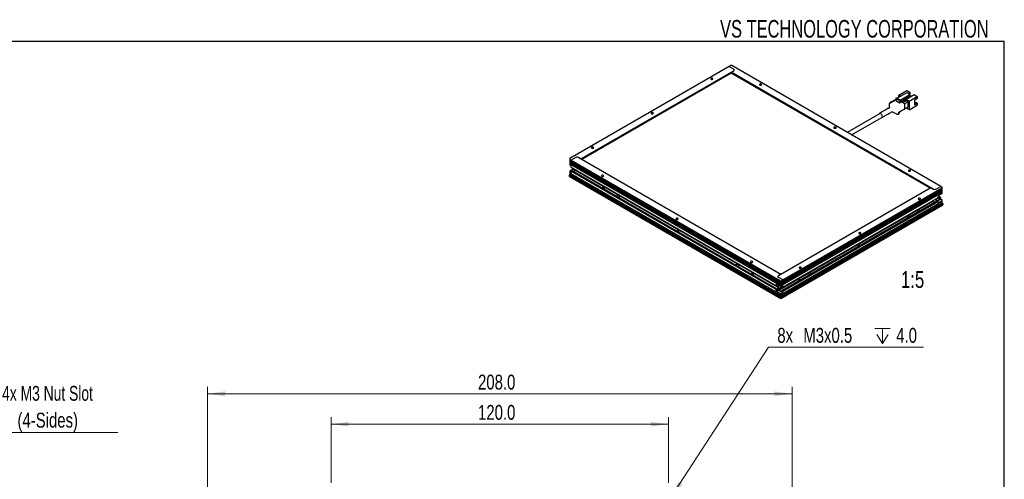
# Model space of a CAD drawing. Header units: millimetres. Extents: x 6 to 294, y 6 to 202.
# Tile 4 of 4: x 151 to 291, y 137 to 202. Entities that reach past the tile are written whole.
import ezdxf

# ---------------------------------------------------------------- set-up
doc = ezdxf.new("R2010")
doc.units = ezdxf.units.MM
doc.styles.add('SLDTEXTSTYLE0', font='TXT', dxfattribs={"width": 0.75})
doc.styles.add('SLDTEXTSTYLE2', font='TXT', dxfattribs={"width": 0.7})
doc.styles.add('SLDTEXTSTYLE6', font='TXT', dxfattribs={"width": 0.696429})
doc.dimstyles.new('SLDDIMSTYLE0', dxfattribs={"dimtxt": 2.116667, "dimasz": 2.5, "dimexe": 0, "dimexo": 0.0625, "dimgap": 0.529167, "dimtad": 1, "dimdec": 1, "dimlfac": 2.5, "dimrnd": 1e-09, "dimzin": 4, "dimdsep": 46, "dimtxsty": 'SLDTEXTSTYLE0', "dimsah": 1, "dimcen": 0.09, "dimadec": 0, "dimazin": 1, "dimtfac": 1, "dimtdec": 1, "dimtofl": 0, "dimtmove": 0, "dimatfit": 3, "dimfxl": 1, "dimfrac": 2, "dimtolj": 1, "dimtzin": 12, "dimarcsym": 0})
doc.dimstyles.new('SLDDIMSTYLE3', dxfattribs={"dimtxt": 2.116667, "dimasz": 2.5, "dimexe": 0, "dimexo": 0.0625, "dimgap": 0.529167, "dimtad": 0, "dimtih": 1, "dimtoh": 1, "dimdec": 1, "dimlfac": 2.5, "dimrnd": 1e-09, "dimzin": 12, "dimdsep": 46, "dimtxsty": 'SLDTEXTSTYLE0', "dimblk1": 'NONE', "dimsah": 1, "dimcen": 0, "dimadec": 0, "dimazin": 3, "dimtfac": 1, "dimtdec": 1, "dimtmove": 0, "dimatfit": 3, "dimldrblk": 'NONE', "dimfxl": 1, "dimfrac": 2, "dimtolj": 1, "dimtzin": 12, "dimarcsym": 0})

# ---------------------------------------------------------------- blocks, each defined once
blk = doc.blocks.new('SW_NOTE_3')
at = {"color": 0, "linetype": 'Continuous', "lineweight": 0}
blk.add_line((19.84, 0), (0, 0), dxfattribs=at)
at = {"color": 0, "linetype": 'Continuous', "lineweight": 0, "attachment_point": 2}
for s, insert, char_height, style in [('4x M3 Nut Slot', (9.81, 6.63), 2.1167, 'SLDTEXTSTYLE6'), ('(4-Sides)', (9.84, 2.81), 2.117, 'SLDTEXTSTYLE0')]:
    blk.add_mtext(s, dxfattribs=dict(at, insert=insert, char_height=char_height, style=style))
blk = doc.blocks.new('_D_5')
at = {"color": 7, "linetype": 'Continuous', "lineweight": 18}
for p, q in [((195.32, 136.27), (195.32, 145.61)), ((195.32, 144.61), (243.32, 144.61)), ((243.32, 136.27), (243.32, 145.61))]:
    blk.add_line(p, q, dxfattribs=at)
for points in [[(195.32, 144.61), (197.82, 144.26), (197.82, 144.96)], [(243.32, 144.61), (240.82, 144.96), (240.82, 144.26)]]:
    blk.add_solid(points, dxfattribs=at)
at = {"color": 7, "linetype": 'Continuous', "lineweight": 18, "insert": (216.22, 147.34), "char_height": 2.117, "attachment_point": 1, "style": 'SLDTEXTSTYLE0'}
blk.add_mtext('120.0', dxfattribs=at)
blk = doc.blocks.new('SW_SYMBOL_HOLE_DEPTH')
at = {"color": 0, "linetype": 'Continuous', "lineweight": 18}
for p, q in [((0, 875), (800, 875)), ((100, 555), (400, 75)), ((400, 875), (400, 75)), ((700, 555), (400, 75))]:
    blk.add_line(p, q, dxfattribs=at)
blk = doc.blocks.new('_D_7')
at = {"color": 7, "linetype": 'Continuous', "lineweight": 18}
for p, q in [((243.64, 134.12), (257.58, 155.57)), ((257.58, 155.57), (279.66, 155.57)), ((242.99, 133.11), (243.64, 134.12))]:
    blk.add_line(p, q, dxfattribs=at)
blk.add_solid([(243.64, 134.12), (245.3, 136.02), (244.71, 136.4)], dxfattribs=at)
at = {"color": 7, "linetype": 'Continuous', "lineweight": 18, "xscale": 0.0027037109, "yscale": 0.0027037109, "zscale": 0.0027037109}
blk.add_blockref('SW_SYMBOL_HOLE_DEPTH', (272.73, 155.86), dxfattribs=at)
at = {"color": 7, "linetype": 'Continuous', "lineweight": 18, "char_height": 2.117, "attachment_point": 1, "style": 'SLDTEXTSTYLE0'}
for s, insert in [('8x', (258.83, 158.3)), ('M3x0.5', (262.53, 158.3)), ('4.0', (275.76, 158.3))]:
    blk.add_mtext(s, dxfattribs=dict(at, insert=insert))
blk = doc.blocks.new('_NONE')
blk = doc.blocks.new('_D_8')
at = {"color": 7, "linetype": 'Continuous', "lineweight": 18}
for p, q in [((177.72, 124.67), (177.72, 149.92)), ((177.72, 148.92), (260.92, 148.92)), ((260.92, 124.67), (260.92, 149.92))]:
    blk.add_line(p, q, dxfattribs=at)
for points in [[(177.72, 148.92), (180.22, 148.57), (180.22, 149.27)], [(260.92, 148.92), (258.42, 149.27), (258.42, 148.57)]]:
    blk.add_solid(points, dxfattribs=at)
at = {"color": 7, "linetype": 'Continuous', "lineweight": 18, "insert": (216.22, 151.65), "char_height": 2.117, "attachment_point": 1, "style": 'SLDTEXTSTYLE0'}
blk.add_mtext('208.0', dxfattribs=at)

msp = doc.modelspace()

# ---------------------------------------------------------------- linework, layer by layer
at = {"color": 7, "linetype": 'Continuous', "lineweight": 25}
for p, q in [((291.144, 199.039), (5.901, 199.039)), ((291.144, 6.453), (291.144, 199.039)), ((251.977, 195.489), (229.279, 182.385)), ((252.613, 194.876), (230.905, 182.345)), ((252.189, 195.611), (251.977, 195.489)), ((251.977, 195.489), (252.613, 195.121)), ((252.33, 195.611), (252.189, 195.611)), ((252.26, 194.672), (252.613, 194.876)), ((282.099, 178.426), (252.33, 195.611)), ((252.26, 194.542), (231.018, 182.279)), ((281.039, 178.058), (252.26, 194.672)), ((252.26, 194.542), (252.26, 194.672)), ((280.572, 178.197), (252.26, 194.542)), ((276.131, 191.423), (277.263, 192.076)), ((277.263, 192.076), (277.722, 191.81)), ((274.865, 190.292), (275.686, 190.765)), ((275.686, 190.961), (275.799, 191.027)), ((275.686, 190.961), (276.251, 190.635)), ((275.686, 190.961), (275.686, 190.635)), ((275.799, 191.027), (276.365, 190.7)), ((277.27, 191.745), (275.912, 190.961)), ((276.131, 191.088), (276.131, 191.423)), ((276.131, 191.423), (276.421, 191.255)), ((276.365, 190.7), (276.251, 190.635)), ((276.251, 190.308), (276.916, 190.692)), ((276.336, 190.716), (277.694, 191.5)), ((276.365, 190.651), (277.694, 191.419)), ((277.765, 191.378), (276.365, 190.57)), ((276.365, 190.57), (276.365, 190.7)), ((276.916, 190.692), (276.916, 190.496)), ((277.086, 190.872), (277.765, 191.263)), ((277.086, 190.594), (277.086, 190.872)), ((277.086, 190.839), (277.156, 190.798)), ((277.096, 190.833), (277.432, 191.027)), ((277.156, 190.831), (278.288, 191.484)), ((277.156, 190.831), (277.156, 190.635)), ((277.156, 190.831), (277.616, 190.565)), ((277.694, 191.5), (277.27, 191.745)), ((277.369, 191.002), (277.34, 191.019)), ((277.369, 191.002), (277.453, 191.051)), ((277.369, 191.035), (277.369, 191.002)), ((277.422, 191.033), (277.432, 191.027)), ((277.432, 190.99), (277.432, 191.027)), ((277.722, 191.81), (277.439, 191.647)), ((277.453, 191.051), (277.482, 191.1)), ((277.609, 191.549), (277.722, 191.614)), ((277.616, 190.565), (278.747, 191.219)), ((277.694, 191.419), (277.694, 191.5)), ((277.765, 191.378), (277.694, 191.419)), ((277.722, 191.614), (277.722, 191.81)), ((277.765, 191.263), (277.765, 191.378)), ((278.288, 191.484), (278.747, 191.219)), ((278.747, 190.945), (278.351, 190.716)), ((278.351, 190.716), (278.351, 190.039)), ((278.747, 191.219), (278.747, 190.945)), ((275.686, 190.635), (276.251, 190.308)), ((276.138, 188.986), (277.439, 189.737)), ((276.251, 190.635), (276.251, 190.308)), ((276.895, 190.239), (276.513, 190.459)), ((276.746, 190.594), (276.916, 190.496)), ((276.746, 190.594), (276.746, 190.594)), ((276.916, 190.496), (277.086, 190.594)), ((277.439, 190.471), (276.945, 190.186)), ((276.966, 189.479), (276.966, 190.116)), ((277.156, 190.635), (277.439, 190.471)), ((277.616, 189.341), (277.185, 189.59)), ((277.439, 189.737), (277.439, 190.471)), ((277.616, 190.565), (277.616, 189.341)), ((277.616, 189.341), (278.747, 189.994)), ((278.351, 190.418), (278.511, 190.326)), ((278.578, 190.365), (278.351, 190.235)), ((278.351, 190.039), (278.747, 190.267)), ((278.747, 190.267), (278.578, 190.365)), ((278.747, 190.267), (278.747, 189.994)), ((273.393, 188.768), (268.789, 186.11)), ((269.389, 185.763), (273.693, 188.248)), ((276.138, 188.822), (276.138, 188.986)), ((229.279, 182.385), (229.279, 182.304)), ((229.279, 182.304), (229.491, 182.181)), ((229.279, 182.304), (229.279, 182.059)), ((230.127, 182.549), (229.491, 182.181)), ((230.905, 182.345), (230.551, 182.549)), ((230.551, 182.549), (259.331, 165.935)), ((229.279, 182.059), (229.279, 181.732)), ((229.279, 181.732), (229.279, 181.487)), ((229.491, 181.365), (229.279, 181.487)), ((229.774, 180.875), (229.279, 180.589)), ((229.491, 181.365), (229.491, 182.181)), ((229.491, 182.181), (259.26, 164.996)), ((229.491, 182.018), (229.491, 182.181)), ((258.883, 165.05), (229.491, 182.018)), ((229.491, 181.855), (258.789, 164.941)), ((229.491, 181.691), (229.491, 181.855)), ((258.789, 164.778), (229.491, 181.691)), ((229.491, 181.144), (229.491, 181.528)), ((229.491, 181.528), (258.883, 164.56)), ((229.491, 181.144), (258.623, 164.326)), ((229.977, 180.845), (229.987, 180.858)), ((229.993, 180.854), (229.977, 180.845)), ((230.056, 180.799), (229.977, 180.845)), ((229.279, 180.099), (229.208, 180.058)), ((229.208, 180.058), (259.331, 162.669)), ((229.208, 180.058), (229.208, 179.895)), ((229.208, 179.895), (259.331, 162.505)), ((229.279, 180.589), (229.279, 180.507)), ((229.491, 180.385), (229.279, 180.507)), ((229.279, 180.507), (229.279, 180.262)), ((229.279, 180.262), (229.279, 180.017)), ((229.279, 180.017), (229.491, 179.895)), ((229.632, 180.687), (229.491, 180.605)), ((229.491, 180.222), (229.491, 180.605)), ((229.491, 180.605), (258.623, 163.787)), ((229.491, 179.895), (229.491, 180.385)), ((259.26, 163.036), (229.491, 180.222)), ((229.491, 180.058), (259.26, 162.873)), ((229.491, 180.026), (229.491, 180.058)), ((229.491, 180.026), (229.604, 179.83)), ((229.547, 179.928), (229.491, 179.895)), ((229.604, 179.83), (259.26, 162.71)), ((229.632, 180.687), (258.765, 163.869)), ((229.809, 180.585), (230.056, 180.728)), ((230.056, 180.818), (230.056, 180.728)), ((230.056, 180.728), (258.889, 164.083)), ((258.977, 165.731), (280.685, 178.263)), ((259.613, 165.118), (282.312, 178.222)), ((280.685, 178.263), (281.039, 178.058)), ((281.463, 178.058), (282.099, 178.426)), ((282.312, 178.303), (282.099, 178.426)), ((282.312, 178.058), (282.264, 178.031)), ((282.312, 178.222), (282.312, 178.303)), ((282.312, 178.058), (282.312, 178.222)), ((282.312, 178.017), (282.312, 178.058)), ((281.935, 177.841), (259.613, 164.955)), ((259.613, 164.792), (281.84, 177.623)), ((281.84, 177.46), (259.613, 164.628)), ((259.613, 164.465), (281.935, 177.351)), ((259.613, 164.081), (281.675, 176.817)), ((281.463, 176.483), (281.463, 176.695)), ((281.583, 176.331), (282.099, 176.629)), ((281.958, 176.564), (281.597, 176.772)), ((281.675, 176.874), (281.675, 176.817)), ((281.958, 176.768), (281.682, 176.928)), ((282.099, 176.85), (281.744, 177.055)), ((282.312, 177.405), (281.817, 177.119)), ((281.838, 177.611), (281.859, 177.599)), ((281.859, 177.666), (281.859, 177.585)), ((281.921, 177.448), (281.949, 177.431)), ((282.057, 177.715), (281.958, 177.658)), ((281.958, 177.658), (281.958, 177.56)), ((281.958, 177.56), (282.057, 177.618)), ((281.958, 176.768), (282.099, 176.85)), ((281.958, 176.768), (281.958, 176.564)), ((282, 177.911), (281.975, 177.894)), ((282.071, 177.952), (282, 177.911)), ((282.024, 177.697), (282.057, 177.618)), ((282.059, 177.945), (282.038, 177.957)), ((282.04, 177.66), (282.04, 177.705)), ((282.142, 177.879), (282.057, 177.83)), ((282.057, 177.83), (282.057, 177.715)), ((282.057, 177.753), (282.142, 177.764)), ((282.057, 177.736), (282.097, 177.758)), ((282.057, 177.715), (282.142, 177.666)), ((282.057, 177.618), (282.057, 177.503)), ((282.057, 177.601), (282.142, 177.552)), ((282.057, 177.503), (282.142, 177.552)), ((282.099, 176.629), (282.099, 176.85)), ((282.099, 176.629), (282.312, 176.507)), ((282.142, 177.764), (282.142, 177.879)), ((282.241, 177.822), (282.142, 177.764)), ((282.142, 177.666), (282.241, 177.724)), ((282.142, 177.552), (282.142, 177.666)), ((282.156, 177.773), (282.241, 177.724)), ((282.205, 177.54), (282.264, 177.541)), ((282.249, 177.951), (282.221, 177.967)), ((282.241, 177.724), (282.241, 177.822)), ((282.264, 177.541), (282.312, 177.568)), ((282.312, 177.754), (282.312, 177.823)), ((282.312, 177.568), (282.312, 177.732)), ((282.312, 177.405), (282.312, 177.568)), ((259.048, 163.665), (280.968, 176.319)), ((259.331, 162.669), (282.382, 175.976)), ((259.331, 162.505), (282.382, 175.813)), ((259.472, 163.624), (281.534, 176.36)), ((259.613, 163.542), (281.675, 176.278)), ((282.312, 176.262), (259.613, 163.159)), ((259.613, 162.995), (282.312, 176.099)), ((259.613, 162.832), (282.312, 175.935)), ((280.968, 176.319), (280.968, 176.409)), ((280.968, 176.319), (281.039, 176.278)), ((281.534, 176.523), (281.463, 176.564)), ((281.463, 176.483), (281.534, 176.523)), ((281.534, 176.523), (281.534, 176.36)), ((281.675, 176.278), (281.534, 176.36)), ((281.958, 176.564), (281.569, 176.34)), ((281.675, 176.278), (281.675, 176.221)), ((281.817, 176.14), (282.312, 176.425)), ((282.312, 176.425), (282.312, 176.507)), ((282.312, 176.262), (282.312, 176.425)), ((282.312, 176.099), (282.312, 176.262)), ((282.312, 175.935), (282.312, 176.099)), ((282.382, 175.976), (282.312, 176.017)), ((282.382, 175.976), (282.382, 175.813)), ((259.331, 165.935), (258.977, 165.731)), ((259.613, 165.118), (258.977, 165.486)), ((258.765, 164.465), (258.623, 164.383)), ((258.765, 164.408), (258.623, 164.326)), ((258.623, 164.383), (258.623, 164.326)), ((258.722, 164.383), (258.889, 164.287)), ((259.26, 164.179), (258.765, 164.465)), ((258.765, 164.408), (258.765, 164.465)), ((258.765, 164.44), (258.889, 164.369)), ((258.889, 164.393), (258.889, 163.828)), ((258.926, 164.986), (258.898, 164.97)), ((259.005, 164.784), (258.906, 164.841)), ((258.906, 164.841), (258.906, 164.743)), ((258.991, 164.792), (258.906, 164.743)), ((258.906, 164.743), (259.005, 164.686)), ((258.977, 163.91), (258.977, 164.343)), ((258.977, 163.91), (259.472, 164.196)), ((259.09, 164.849), (259.005, 164.898)), ((259.005, 164.898), (259.005, 164.784)), ((259.09, 164.772), (259.005, 164.784)), ((259.09, 164.735), (259.005, 164.686)), ((259.005, 164.686), (259.005, 164.571)), ((259.09, 164.62), (259.005, 164.571)), ((259.005, 164.571), (259.09, 164.522)), ((259.048, 163.869), (259.515, 164.138)), ((259.05, 164.778), (259.09, 164.755)), ((259.147, 164.931), (259.076, 164.971)), ((259.109, 164.977), (259.088, 164.964)), ((259.09, 164.735), (259.09, 164.849)), ((259.189, 164.677), (259.09, 164.735)), ((259.123, 164.716), (259.09, 164.637)), ((259.09, 164.522), (259.09, 164.637)), ((259.09, 164.637), (259.189, 164.579)), ((259.108, 164.725), (259.108, 164.679)), ((259.172, 164.913), (259.147, 164.931)), ((259.189, 164.579), (259.189, 164.677)), ((259.198, 164.45), (259.226, 164.467)), ((259.26, 164.833), (259.213, 164.86)), ((259.213, 164.37), (259.26, 164.343)), ((259.26, 164.833), (259.26, 164.996)), ((259.26, 164.996), (259.401, 164.996)), ((259.26, 164.179), (259.26, 164.343)), ((259.401, 164.179), (259.26, 164.179)), ((259.287, 164.576), (259.298, 164.591)), ((259.401, 164.996), (259.613, 165.118)), ((259.401, 164.996), (259.401, 164.751)), ((259.401, 164.751), (259.401, 164.424)), ((259.401, 164.424), (259.401, 164.179)), ((259.613, 164.302), (259.401, 164.179)), ((259.472, 164.22), (259.472, 164.163)), ((259.613, 164.081), (259.472, 164.163)), ((259.613, 164.955), (259.613, 165.118)), ((259.613, 164.302), (259.613, 165.118)), ((259.613, 164.628), (259.613, 164.792)), ((259.613, 164.081), (259.613, 164.465)), ((258.623, 163.787), (258.765, 163.869)), ((258.765, 163.812), (258.623, 163.73)), ((258.623, 163.787), (258.623, 163.73)), ((258.765, 163.812), (258.765, 163.869)), ((259.048, 163.649), (258.765, 163.485)), ((258.765, 163.485), (259.26, 163.2)), ((258.986, 163.7), (258.845, 163.619)), ((258.977, 163.91), (259.048, 163.869)), ((258.977, 163.706), (258.986, 163.7)), ((259.048, 163.869), (259.048, 163.665)), ((259.472, 163.42), (259.048, 163.665)), ((259.048, 163.649), (259.613, 163.322)), ((259.26, 163.036), (259.26, 163.2)), ((259.26, 163.2), (259.401, 163.2)), ((259.26, 162.71), (259.26, 162.873)), ((259.401, 162.71), (259.26, 162.71)), ((259.331, 162.669), (259.331, 162.505)), ((259.613, 163.322), (259.401, 163.2)), ((259.401, 163.2), (259.401, 162.955)), ((259.401, 162.955), (259.401, 162.71)), ((259.401, 162.71), (259.613, 162.832)), ((259.472, 163.624), (259.472, 163.42)), ((259.472, 163.624), (259.613, 163.542)), ((259.613, 163.159), (259.613, 163.542)), ((259.613, 162.832), (259.613, 163.322)), ((259.613, 162.832), (259.613, 162.995))]:
    msp.add_line(p, q, dxfattribs=at)
at = {"color": 8, "linetype": 'Continuous', "lineweight": 25}
for p, q in [((230.042, 180.72), (229.774, 180.875)), ((281.039, 176.278), (281.039, 176.45)), ((281.463, 176.319), (281.463, 176.483)), ((281.675, 176.221), (281.817, 176.14)), ((258.977, 163.706), (258.977, 163.91))]:
    msp.add_line(p, q, dxfattribs=at)
at = {"color": 7, "linetype": 'Continuous', "lineweight": 25, "flags": 128}
for points in [[(249.389, 193.668), (249.441, 193.648), (249.502, 193.641), (249.563, 193.648), (249.615, 193.668), (249.65, 193.698), (249.662, 193.733), (249.65, 193.769), (249.615, 193.799), (249.563, 193.819), (249.502, 193.826), (249.441, 193.819), (249.389, 193.799), (249.354, 193.769), (249.342, 193.733), (249.354, 193.698), (249.389, 193.668)], [(256.318, 192.982), (256.284, 192.952), (256.271, 192.917), (256.284, 192.882), (256.318, 192.852), (256.37, 192.832), (256.431, 192.825), (256.493, 192.832), (256.545, 192.852), (256.579, 192.882), (256.591, 192.917), (256.579, 192.952), (256.545, 192.982), (256.493, 193.002), (256.431, 193.009), (256.37, 193.002), (256.318, 192.982)], [(276.945, 189.434), (276.96, 189.451), (276.966, 189.479)], [(240.903, 188.77), (240.955, 188.75), (241.017, 188.743), (241.078, 188.75), (241.13, 188.77), (241.164, 188.8), (241.177, 188.835), (241.164, 188.87), (241.13, 188.9), (241.078, 188.92), (241.017, 188.927), (240.955, 188.92), (240.903, 188.9), (240.869, 188.87), (240.857, 188.835), (240.869, 188.8), (240.903, 188.77)], [(273.784, 188.369), (273.765, 188.486), (273.713, 188.606), (273.635, 188.711), (273.543, 188.786), (273.451, 188.818), (273.373, 188.802), (273.321, 188.742), (273.318, 188.724)], [(273.618, 188.204), (273.635, 188.198), (273.713, 188.214), (273.765, 188.273), (273.784, 188.369)], [(266.925, 186.859), (266.89, 186.829), (266.878, 186.794), (266.89, 186.759), (266.925, 186.729), (266.977, 186.709), (267.038, 186.702), (267.099, 186.709), (267.151, 186.729), (267.186, 186.759), (267.198, 186.794), (267.186, 186.829), (267.151, 186.859), (267.099, 186.879), (267.038, 186.886), (266.977, 186.879), (266.925, 186.859)], [(232.418, 183.871), (232.47, 183.851), (232.531, 183.844), (232.592, 183.851), (232.644, 183.871), (232.679, 183.901), (232.691, 183.937), (232.679, 183.972), (232.644, 184.002), (232.592, 184.022), (232.531, 184.029), (232.47, 184.022), (232.418, 184.002), (232.383, 183.972), (232.371, 183.937), (232.383, 183.901), (232.418, 183.871)], [(234.059, 179.871), (234.093, 179.901), (234.105, 179.936), (234.093, 179.972), (234.059, 180.001), (234.007, 180.022), (233.945, 180.029), (233.884, 180.022), (233.832, 180.001), (233.798, 179.972), (233.785, 179.936), (233.798, 179.901), (233.832, 179.871), (233.884, 179.851), (233.945, 179.844), (234.007, 179.851), (234.059, 179.871)], [(277.532, 180.736), (277.497, 180.706), (277.485, 180.671), (277.497, 180.636), (277.532, 180.606), (277.583, 180.586), (277.645, 180.579), (277.706, 180.586), (277.758, 180.606), (277.792, 180.636), (277.805, 180.671), (277.792, 180.706), (277.758, 180.736), (277.706, 180.756), (277.645, 180.763), (277.583, 180.756), (277.532, 180.736)], [(234.02, 178.154), (234.026, 178.152), (234.087, 178.145), (234.148, 178.152), (234.2, 178.172), (234.235, 178.202), (234.247, 178.238), (234.235, 178.273), (234.2, 178.303), (234.148, 178.323), (234.087, 178.33), (234.026, 178.323), (233.974, 178.303), (233.939, 178.273), (233.927, 178.238), (233.939, 178.202), (233.941, 178.199)], [(233.928, 178.23), (233.931, 178.242), (233.956, 178.275), (234.001, 178.299), (234.06, 178.312), (234.122, 178.312), (234.179, 178.297), (234.222, 178.271), (234.245, 178.237), (234.246, 178.23)], [(236.275, 176.852), (236.314, 176.87), (236.368, 176.917), (236.387, 176.972), (236.368, 177.028), (236.314, 177.074), (236.233, 177.106), (236.137, 177.117), (236.042, 177.106), (235.961, 177.074), (235.929, 177.052)], [(279.172, 176.736), (279.12, 176.756), (279.059, 176.763), (278.998, 176.756), (278.946, 176.736), (278.911, 176.706), (278.899, 176.671), (278.911, 176.635), (278.946, 176.605), (278.998, 176.585), (279.059, 176.578), (279.12, 176.585), (279.172, 176.605), (279.207, 176.635), (279.219, 176.671), (279.207, 176.706), (279.172, 176.736)], [(281.836, 177.603), (281.844, 177.583), (281.861, 177.556)], [(282.221, 177.967), (282.152, 177.98), (282.071, 177.952), (281.99, 177.887), (281.921, 177.794), (281.875, 177.688), (281.859, 177.585), (281.875, 177.5), (281.921, 177.448), (281.921, 177.448)], [(282.312, 177.813), (282.295, 177.898), (282.249, 177.951), (282.181, 177.964), (282.099, 177.936), (282.018, 177.87), (281.949, 177.778), (281.903, 177.672), (281.887, 177.569), (281.903, 177.484), (281.949, 177.431), (282.018, 177.418), (282.099, 177.446), (282.181, 177.512), (282.249, 177.604), (282.295, 177.71), (282.312, 177.813)], [(282.096, 177.965), (282.065, 177.967), (282.044, 177.963)], [(244.665, 173.748), (244.7, 173.778), (244.712, 173.813), (244.7, 173.848), (244.665, 173.878), (244.613, 173.898), (244.552, 173.905), (244.491, 173.898), (244.439, 173.878), (244.404, 173.848), (244.392, 173.813), (244.404, 173.778), (244.439, 173.748), (244.491, 173.728), (244.552, 173.721), (244.613, 173.728), (244.665, 173.748)], [(277.782, 174.194), (277.751, 174.217), (277.67, 174.248), (277.574, 174.259), (277.478, 174.248), (277.397, 174.217), (277.343, 174.17), (277.324, 174.115), (277.343, 174.06), (277.397, 174.013), (277.436, 173.995)], [(279.063, 174.934), (279.065, 174.937), (279.077, 174.972), (279.065, 175.007), (279.031, 175.037), (278.979, 175.057), (278.917, 175.064), (278.856, 175.057), (278.804, 175.037), (278.77, 175.007), (278.757, 174.972), (278.77, 174.937), (278.804, 174.907), (278.856, 174.887), (278.917, 174.88), (278.979, 174.887), (278.984, 174.888)], [(278.758, 174.964), (278.761, 174.976), (278.787, 175.009), (278.832, 175.034), (278.89, 175.047), (278.953, 175.046), (279.01, 175.031), (279.053, 175.005), (279.075, 174.972), (279.077, 174.964)], [(244.627, 172.031), (244.632, 172.029), (244.693, 172.022), (244.755, 172.029), (244.807, 172.049), (244.841, 172.079), (244.853, 172.115), (244.841, 172.15), (244.807, 172.18), (244.755, 172.2), (244.693, 172.207), (244.632, 172.2), (244.58, 172.18), (244.546, 172.15), (244.533, 172.115), (244.546, 172.079), (244.548, 172.076)], [(244.534, 172.107), (244.537, 172.119), (244.563, 172.152), (244.608, 172.176), (244.666, 172.189), (244.729, 172.188), (244.786, 172.174), (244.829, 172.148), (244.851, 172.114), (244.853, 172.107)], [(270.687, 171.837), (270.635, 171.857), (270.574, 171.864), (270.512, 171.857), (270.46, 171.837), (270.426, 171.807), (270.414, 171.772), (270.426, 171.737), (270.46, 171.707), (270.512, 171.687), (270.574, 171.68), (270.635, 171.687), (270.687, 171.707), (270.721, 171.737), (270.734, 171.772), (270.721, 171.807), (270.687, 171.837)], [(270.578, 170.035), (270.58, 170.038), (270.592, 170.074), (270.58, 170.109), (270.545, 170.139), (270.493, 170.159), (270.432, 170.166), (270.371, 170.159), (270.319, 170.139), (270.284, 170.109), (270.272, 170.074), (270.284, 170.038), (270.319, 170.008), (270.371, 169.988), (270.432, 169.981), (270.493, 169.988), (270.499, 169.99)], [(270.273, 170.066), (270.276, 170.078), (270.301, 170.111), (270.347, 170.135), (270.405, 170.148), (270.467, 170.147), (270.524, 170.133), (270.567, 170.107), (270.59, 170.073), (270.592, 170.066)], [(253.246, 167.055), (253.285, 167.073), (253.339, 167.12), (253.358, 167.175), (253.339, 167.231), (253.285, 167.277), (253.204, 167.309), (253.108, 167.32), (253.012, 167.309), (252.931, 167.277), (252.9, 167.255)], [(255.272, 167.625), (255.306, 167.655), (255.319, 167.69), (255.306, 167.725), (255.272, 167.755), (255.22, 167.775), (255.159, 167.782), (255.097, 167.775), (255.046, 167.755), (255.011, 167.725), (254.999, 167.69), (255.011, 167.655), (255.046, 167.625), (255.097, 167.605), (255.159, 167.598), (255.22, 167.605), (255.272, 167.625)], [(262.201, 166.939), (262.15, 166.959), (262.088, 166.966), (262.027, 166.959), (261.975, 166.939), (261.94, 166.909), (261.928, 166.874), (261.94, 166.838), (261.975, 166.808), (262.027, 166.788), (262.088, 166.781), (262.15, 166.788), (262.201, 166.808), (262.236, 166.838), (262.248, 166.874), (262.236, 166.909), (262.201, 166.939)], [(255.233, 165.908), (255.239, 165.906), (255.3, 165.899), (255.361, 165.906), (255.413, 165.926), (255.448, 165.956), (255.46, 165.992), (255.448, 166.027), (255.413, 166.057), (255.361, 166.077), (255.3, 166.084), (255.239, 166.077), (255.187, 166.057), (255.152, 166.027), (255.14, 165.992), (255.152, 165.956), (255.155, 165.953)], [(255.141, 165.983), (255.144, 165.996), (255.169, 166.029), (255.215, 166.053), (255.273, 166.066), (255.335, 166.065), (255.392, 166.051), (255.435, 166.025), (255.458, 165.991), (255.459, 165.983)], [(263.64, 166.03), (263.609, 166.053), (263.527, 166.084), (263.432, 166.095), (263.336, 166.084), (263.255, 166.053), (263.201, 166.006), (263.182, 165.951), (263.201, 165.896), (263.255, 165.849), (263.294, 165.83)], [(259.26, 164.588), (259.244, 164.691), (259.198, 164.797), (259.129, 164.89), (259.048, 164.955), (258.967, 164.983), (258.898, 164.97), (258.852, 164.917), (258.836, 164.833), (258.852, 164.729), (258.898, 164.623), (258.967, 164.531), (259.048, 164.465), (259.129, 164.437), (259.198, 164.45), (259.244, 164.503), (259.26, 164.588)], [(259.288, 164.604), (259.272, 164.707), (259.226, 164.813), (259.157, 164.906), (259.076, 164.971), (258.995, 165), (258.926, 164.986)], [(259.103, 164.982), (259.082, 164.986), (259.051, 164.984)], [(259.226, 164.467), (259.226, 164.467), (259.272, 164.52), (259.288, 164.604)], [(262.092, 165.137), (262.095, 165.14), (262.107, 165.175), (262.095, 165.211), (262.06, 165.241), (262.008, 165.261), (261.947, 165.268), (261.886, 165.261), (261.834, 165.241), (261.799, 165.211), (261.787, 165.175), (261.799, 165.14), (261.834, 165.11), (261.886, 165.09), (261.947, 165.083), (262.008, 165.09), (262.013, 165.091)], [(261.788, 165.167), (261.791, 165.179), (261.816, 165.212), (261.861, 165.237), (261.92, 165.25), (261.982, 165.249), (262.039, 165.234), (262.082, 165.208), (262.105, 165.175), (262.106, 165.167)]]:
    msp.add_lwpolyline(points, dxfattribs=at)
at = {"color": 7, "linetype": 'Continuous', "lineweight": 25}
for centre, radius, start, end in [((252.567, 194.999), 0.131, 290.78343, 69.21657), ((276.812, 190.109), 0.154, 2.60545, 57.39453), ((230.339, 182.139), 0.461, 62.61005, 117.38995), ((229.411, 181.982), 0.15, 301.87307, 358.13223), ((229.411, 181.655), 0.15, 301.87307, 358.13223), ((229.636, 181.101), 0.264, 301.2441, 322.36808), ((229.411, 180.186), 0.15, 301.87304, 358.13226), ((281.251, 178.468), 0.461, 242.61005, 297.38995), ((282.241, 177.691), 0.341, 86.04163, 153.95299), ((281.982, 176.861), 0.307, 122.60555, 177.39439), ((282.186, 177.541), 0.355, 166.71032, 193.28968), ((282.166, 177.652), 0.307, 144.53987, 177.24118), ((281.958, 177.691), 0.341, 266.04152, 333.9531), ((281.25, 176.686), 0.459, 242.65012, 277.59345), ((281.761, 176.207), 0.0873, 170.78634, 309.20314), ((259.024, 165.608), 0.131, 110.78343, 249.21657), ((258.71, 164.397), 0.0873, 50.7968, 189.21376), ((259.134, 164.86), 0.355, 166.71032, 193.28968), ((258.906, 164.71), 0.341, 26.04701, 93.95837), ((259.189, 164.71), 0.341, 206.0469, 273.95848), ((258.982, 164.671), 0.307, 2.75882, 35.46013), ((258.931, 163.744), 0.307, 182.60566, 237.39442), ((259.075, 163.827), 0.31, 182.76972, 222.13965), ((259.039, 163.843), 0.151, 185.69397, 245.6262), ((259.177, 163.864), 0.251, 220.66474, 239.12651)]:
    msp.add_arc(centre, radius, start, end, dxfattribs=at)
for centre, start_param, end_param in [((259.26, 164.751), 0, 1.5707963), ((259.26, 164.424), 4.712389, 6.2831853), ((259.26, 164.751), 5.0366487, 6.2831853), ((259.26, 164.424), 0, 1.2465366), ((259.26, 162.955), 0, 1.5707963), ((259.26, 162.955), 4.712389, 6.2831853)]:
    msp.add_ellipse(centre, major_axis=(0.141, 0), ratio=0.5773815, start_param=start_param, end_param=end_param, dxfattribs=at)
for points, knots in [([(275.686, 190.783), (275.486, 190.658), (275.21, 190.485), (274.942, 190.374), (274.84, 190.307), (274.816, 190.286), (274.792, 190.257), (274.769, 190.203), (274.751, 190.125), (274.727, 189.992), (274.746, 189.838), (274.781, 189.706), (274.779, 189.633), (274.766, 189.602), (274.76, 189.595), (274.73, 189.578), (274.67, 189.547), (274.218, 189.317), (273.775, 189.047), (273.372, 188.802)], [0, 0, 0, 0, 0.1995352, 0.2761514, 0.2825308, 0.28995, 0.298682, 0.3090508, 0.3321093, 0.3555626, 0.4096309, 0.4672844, 0.487901, 0.5043882, 0.5287596, 0.5378637, 0.5492545, 0.59103, 1, 1, 1, 1]), ([(273.714, 188.214), (273.876, 188.309), (274.163, 188.477), (274.538, 188.697), (274.799, 188.842), (274.976, 188.938), (275.072, 189.015), (275.166, 189.037), (275.264, 189.025), (275.401, 188.96), (275.595, 188.85), (275.771, 188.755), (275.908, 188.699), (275.978, 188.687), (276.033, 188.692), (276.072, 188.704), (276.111, 188.728), (276.145, 188.766), (276.179, 188.827), (276.2, 188.904), (276.217, 188.972), (276.234, 189.013), (276.243, 189.028), (276.251, 189.039), (276.262, 189.049), (276.279, 189.058), (276.322, 189.07), (276.408, 189.127), (276.545, 189.211), (276.729, 189.313), (276.868, 189.391), (276.945, 189.434)], [0, 0, 0, 0, 0.1529835, 0.2714774, 0.3550804, 0.3970722, 0.4380956, 0.4573921, 0.4764351, 0.5169252, 0.5673802, 0.6246314, 0.649375, 0.6713261, 0.681667, 0.6915883, 0.7015361, 0.7122902, 0.7245886, 0.7474815, 0.7687396, 0.7735268, 0.7772596, 0.7802453, 0.7827927, 0.7882363, 0.7978221, 0.8266406, 0.8694146, 0.9273391, 1, 1, 1, 1]), ([(282.264, 178.031), (282.246, 178.028), (282.215, 178.023), (282.179, 178.012), (282.16, 178.005), (282.151, 178), (282.146, 177.995), (282.147, 177.988), (282.153, 177.983), (282.162, 177.978), (282.164, 177.977)], [0, 0, 0, 0, 0.2808648, 0.4695846, 0.540015, 0.6111523, 0.6725645, 0.7647054, 0.9410367, 1, 1, 1, 1]), ([(281.84, 177.623), (281.841, 177.635), (281.842, 177.662), (281.851, 177.72), (281.868, 177.777), (281.887, 177.807), (281.893, 177.817)], [0, 0, 0, 0, 0.2376379, 0.5401123, 0.8600395, 1, 1, 1, 1]), ([(281.88, 177.493), (281.877, 177.495), (281.862, 177.503), (281.85, 177.502), (281.842, 177.489), (281.841, 177.468), (281.84, 177.46)], [0, 0, 0, 0, 0.099219, 0.4240272, 0.7815398, 1, 1, 1, 1]), ([(281.935, 177.351), (281.939, 177.362), (281.946, 177.381), (281.949, 177.41), (281.948, 177.427), (281.946, 177.431), (281.946, 177.432)], [0, 0, 0, 0, 0.5141877, 0.8596831, 0.9886221, 1, 1, 1, 1]), ([(258.789, 164.941), (258.807, 164.942), (258.843, 164.943), (258.875, 164.953), (258.891, 164.958)], [0, 0, 0, 0, 0.5176898, 1, 1, 1, 1]), ([(258.846, 164.768), (258.842, 164.77), (258.824, 164.778), (258.804, 164.778), (258.789, 164.778)], [0, 0, 0, 0, 0.2306344, 1, 1, 1, 1]), ([(258.989, 165), (258.99, 165.001), (258.995, 165.003), (258.999, 165.008), (259.001, 165.013), (258.997, 165.018), (258.989, 165.023), (258.973, 165.03), (258.938, 165.041), (258.906, 165.046), (258.883, 165.05)], [0, 0, 0, 0, 0.0428745, 0.1584132, 0.2747891, 0.3423686, 0.410297, 0.490879, 0.6310374, 1, 1, 1, 1]), ([(258.883, 164.56), (258.902, 164.557), (258.923, 164.554), (258.943, 164.559), (258.946, 164.56)], [0, 0, 0, 0, 0.8783229, 1, 1, 1, 1]), ([(259.202, 164.453), (259.202, 164.453), (259.2, 164.448), (259.198, 164.434), (259.2, 164.404), (259.207, 164.384), (259.213, 164.37)], [0, 0, 0, 0, 0.00934452, 0.14471539, 0.38017082, 1, 1, 1, 1]), ([(259.255, 164.836), (259.262, 164.822), (259.282, 164.789), (259.298, 164.73), (259.303, 164.693), (259.305, 164.674)], [0, 0, 0, 0, 0.2517355, 0.6134658, 1, 1, 1, 1]), ([(259.305, 164.502), (259.305, 164.503), (259.303, 164.513), (259.296, 164.523), (259.281, 164.52), (259.264, 164.511), (259.26, 164.509)], [0, 0, 0, 0, 0.0463852, 0.4499359, 0.876772, 1, 1, 1, 1]), ([(259.305, 164.502), (259.31, 164.525), (259.322, 164.582), (259.311, 164.64), (259.305, 164.674)], [0, 0, 0, 0, 0.4113257, 1, 1, 1, 1])]:
    msp.add_open_spline(points, degree=3, knots=knots, dxfattribs=at)

# ---------------------------------------------------------------- block references
at = {"color": 7, "linetype": 'Continuous', "lineweight": 0}
msp.add_blockref('SW_NOTE_3', (145.117, 143.422), dxfattribs=at)

# ---------------------------------------------------------------- texts
for s, insert, char_height, attachment_point, style in [('VS TECHNOLOGY CORPORATION', (288.908, 202.099), 2.5, 3, 'SLDTEXTSTYLE2'), ('1:5', (276.426, 166.371), 2.3813, 1, 'SLDTEXTSTYLE0')]:
    msp.add_mtext(s, dxfattribs=dict(at, insert=insert, char_height=char_height, attachment_point=attachment_point, style=style))

# ---------------------------------------------------------------- dimensions: what is measured, and where the dimension line sits
at = {"color": 7, "linetype": 'Continuous', "lineweight": 18}
dim = msp.add_diameter_dim_2p(p1=(242.989, 133.109), p2=(243.643, 134.116), text='8x M3x0.5 {\\fGDT;x}4.0', dimstyle='SLDDIMSTYLE3', override={"dimpost": '<>'}, dxfattribs=at)
dim.commit()
dim.dimension.update_dxf_attribs({"geometry": '_D_7', "text_midpoint": (269.246, 157.292), "dimtype": 163})
for base, p1, p2, picture, middle in [((260.916, 148.924), (177.716, 123.672), (260.916, 123.672), '_D_8', (219.74, 148.924)), ((243.316, 144.612), (195.316, 135.272), (243.316, 135.272), '_D_5', (219.74, 144.612))]:
    dim = msp.add_linear_dim(base=base, p1=p1, p2=p2, dimstyle='SLDDIMSTYLE0', dxfattribs=at)
    dim.commit()
    dim.dimension.update_dxf_attribs({"geometry": picture, "text_midpoint": middle, "dimtype": 160})

doc.saveas('drawing.dxf')
